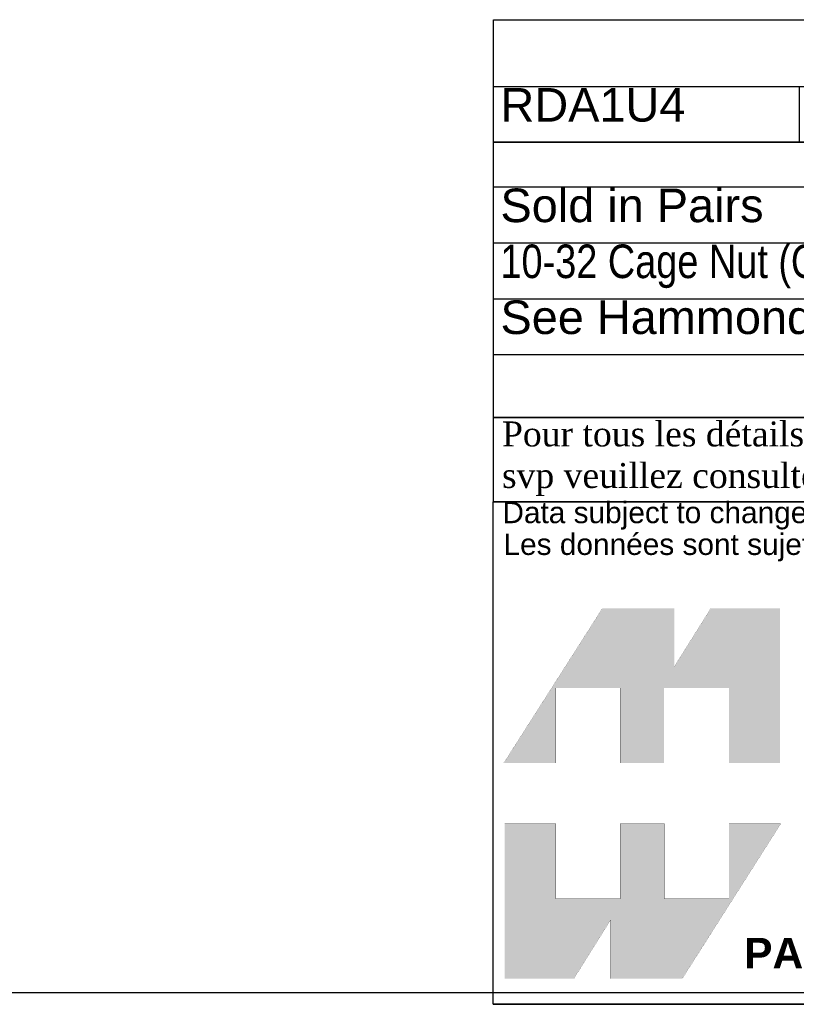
# Model space of a CAD drawing. Header units: inches. Extents: x 0 to 36.4, y -0.1 to 27.2.
# Tile 2 of 10: x 22.5 to 29.5, y -0.1 to 8.7. Entities that reach past the tile are written whole.
import ezdxf
from ezdxf.enums import TextEntityAlignment as Align

# ---------------------------------------------------------------- set-up
doc = ezdxf.new("R2010")
doc.units = ezdxf.units.IN
doc.header["$MEASUREMENT"] = 0
doc.layers.add('Default', color=7, linetype='Continuous')
doc.styles.add('SEACAD_Arial', font='arial.ttf')

# ---------------------------------------------------------------- blocks, each defined once
blk = doc.blocks.new('SE')
at = {"color": 7, "linetype": 'Continuous'}
for p, q in [((26.7643, 8.1001), (36.3064, 8.1001)), ((29.4964, 8.1001), (29.4964, 7.6001))]:
    blk.add_line(p, q, dxfattribs=at)
blk.add_lwpolyline([(26.7643, 7.6001), (26.7643, 8.6959), (36.3064, 8.6959), (36.3064, 7.6001), (26.7643, 7.6001)], dxfattribs=at)
at = {"color": 7, "linetype": 'Continuous', "style": 'SEACAD_Arial'}
for s, p in [('PART NUMBERS', (29.872, 8.6328)), ('RDA1U4', (26.8274, 8.0849)), ('PAINTED BLACK SMOOTH', (29.5595, 8.0849))]:
    blk.add_text(s, height=0.3, dxfattribs=at).set_placement(p, align=Align.TOP_LEFT)
blk = doc.blocks.new('SE1')
at = {"color": 7, "linetype": 'Continuous'}
for p, q in [((26.7643, 7.2017), (36.3474, 7.2017)), ((26.7643, 6.7017), (36.3474, 6.7017)), ((26.7643, 6.2017), (36.3474, 6.2017))]:
    blk.add_line(p, q, dxfattribs=at)
blk.add_lwpolyline([(26.7643, 5.7017), (26.7643, 7.6017), (36.3474, 7.6017), (36.3474, 5.7017), (26.7643, 5.7017)], dxfattribs=at)
at = {"color": 7, "linetype": 'Continuous', "style": 'SEACAD_Arial'}
for s, p in [('NOTES', (30.8316, 7.6364)), ('Sold in Pairs', (26.8273, 7.1864)), ('See Hammond Website for More Information', (26.8273, 6.1864))]:
    blk.add_text(s, height=0.3, dxfattribs=at).set_placement(p, align=Align.TOP_LEFT)
at = {"color": 7, "linetype": 'Continuous', "style": 'SEACAD_Arial', "width": 0.808}
blk.add_text('10-32 Cage Nut (Qty. 4) and 10-32 x 5/8 Screw (Qty 4.) Included', height=0.3, dxfattribs=at).set_placement((26.8273, 6.6864), align=Align.TOP_LEFT)
blk = doc.blocks.new('Block1')
at = {"layer": 'Default', "linetype": 'Continuous'}
for points in [[(-0.0026, 0.7074), (0.1678, 0.7074), (0.1678, 0.9533), (0.3791, 0.9533), (0.3791, 0.7074), (0.5228, 0.7074), (0.5228, 0.9533), (0.7357, 0.9533), (0.7357, 0.7074), (0.9035, 0.7074), (0.9035, 1.2145), (0.6765, 1.2145), (0.5564, 1.0231), (0.5564, 1.2145), (0.3209, 1.2145)], [(0.9056, 0.5076), (0.7357, 0.5076), (0.7357, 0.2617), (0.5244, 0.2617), (0.5244, 0.5076), (0.3791, 0.5076), (0.3791, 0.2617), (0.1678, 0.2617), (0.1678, 0.5076), (0, 0.5076), (0, 0), (0.2271, 0), (0.3471, 0.1914), (0.3471, 0), (0.5826, 0)]]:
    blk.add_hatch(color=7, dxfattribs=at).paths.add_polyline_path(points)
at = {"layer": 'Default', "color": 7, "linetype": 'Continuous', "const_width": 0.00035}
for points in [[(-0.0026, 0.7074), (0.3209, 1.2145), (0.5564, 1.2145), (0.5564, 1.0231), (0.6765, 1.2145), (0.9035, 1.2145), (0.9035, 0.7074), (0.7357, 0.7074), (0.7357, 0.9533), (0.5228, 0.9533), (0.5228, 0.7074), (0.3791, 0.7074), (0.3791, 0.9533), (0.1678, 0.9533), (0.1678, 0.7074), (-0.0026, 0.7074)], [(0.9056, 0.5076), (0.5826, 0), (0.3471, 0), (0.3471, 0.1914), (0.2271, 0), (0, 0), (0, 0.5076), (0.1678, 0.5076), (0.1678, 0.2617), (0.3791, 0.2617), (0.3791, 0.5076), (0.5244, 0.5076), (0.5244, 0.2617), (0.7357, 0.2617), (0.7357, 0.5076), (0.9056, 0.5076)]]:
    blk.add_lwpolyline(points, close=True, dxfattribs=at)
blk = doc.blocks.new('Block13')
at = {"layer": 'Default', "color": 7, "linetype": 'Continuous'}
for p, q in [((0, 0), (0, 1.6479)), ((0, 1.6479), (3.5155, 1.6479)), ((3.5155, 0), (0, 0))]:
    blk.add_line(p, q, dxfattribs=at)
at = {"layer": 'Default', "color": 7}
blk.add_blockref('Block1', (0.0371, 0.0841), dxfattribs=at)
at = {"layer": 'Default', "attachment_point": 1}
for s, insert, char_height, width in [('{\\fArial|b0||i0||c0|p34;\\C7;\\H7.e-002;\\W1.;\\T1.;Data subject to change without notice. Isometric drawing not to scale.}', (0.0298, 1.6475), 0.07, 3.486391), ('{\\fArial|b0||i0||c0|p34;\\C7;\\H7.e-002;\\W1.;\\T1.;Les données sont sujettes à changement sans préavis.}', (0.0334, 1.5433), 0.07, 3.235631), ('{\\fArial|b1||i0||c0|p34;\\C7;\\H0.1;\\W1.;PART NO. \\P}', (0.8225, 0.2179), 0.1, 0.655523)]:
    blk.add_mtext(s, dxfattribs=dict(at, insert=insert, char_height=char_height, width=width))
blk = doc.blocks.new('Block11')
at = {"layer": 'Default', "color": 7}
blk.add_blockref('Block13', (0, 0), dxfattribs=at)
blk = doc.blocks.new('Block10')
at = {"layer": 'Default', "color": 7}
blk.add_blockref('Block11', (0, 0), dxfattribs=at)
blk = doc.blocks.new('Block2')
at = {"layer": 'Default', "color": 7, "linetype": 'Continuous'}
blk.add_line((-52.744, 0), (-0.012, 0), dxfattribs=at)
at = {"layer": 'Default', "color": 7, "xscale": 15, "yscale": 15, "zscale": 15}
blk.add_blockref('Block10', (-52.744, 0), dxfattribs=at)
blk = doc.blocks.new('Block222')
at = {"layer": 'Default', "color": 7}
blk.add_blockref('Block2', (106.578, -49.503), dxfattribs=at)

msp = doc.modelspace()

# ---------------------------------------------------------------- linework, layer by layer
at = {"layer": 'Default', "color": 7, "linetype": 'Continuous'}
msp.add_line((0, 0), (36.3675, 0), dxfattribs=at)
for points in [[(26.7631, 5.7006), (26.7631, 5.1398), (36.3455, 5.1398), (36.3455, 5.7006), (26.7631, 5.7006)], [(26.7633, 5.1392), (26.7633, 4.3894), (36.3418, 4.3894), (36.3418, 5.1392), (26.7633, 5.1392)]]:
    msp.add_lwpolyline(points, dxfattribs=at)

# ---------------------------------------------------------------- block references
for name in ['SE', 'SE1']:
    msp.add_blockref(name, (0, 0))
at = {"layer": 'Default', "color": 7, "xscale": 0.1817301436, "yscale": 0.1817301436, "zscale": 0.1817301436}
msp.add_blockref('Block222', (16.98, 8.8919), dxfattribs=at)

# ---------------------------------------------------------------- texts
at = {"layer": 'Default', "insert": (26.7564, 4.7712), "char_height": 0.2228291, "width": 9.674269, "attachment_point": 4}
msp.add_mtext('{\\fTimes New Roman|b0||i0||c0|p34;\\C7;\\H0.2228291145;\\W1.; Pour tous les détails sur nos produits, \\P}{\\fTimes New Roman|b0||i0||c0|p34;\\C7;\\H0.2228291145;\\W1.; svp veuillez consulter notre site www.hammondmfg.com                      }', dxfattribs=at)

doc.saveas('drawing.dxf')
